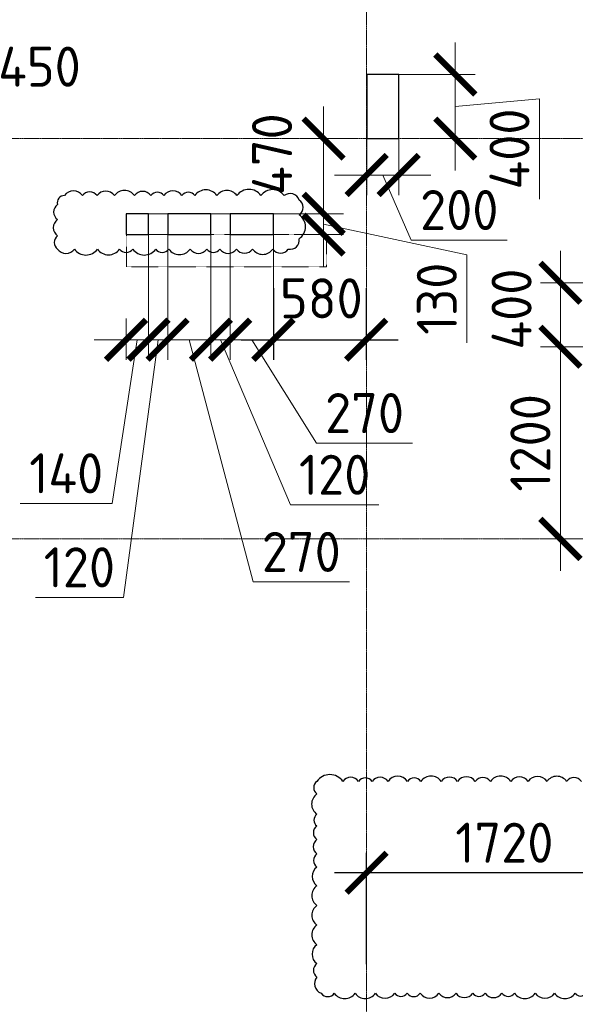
# Model space of a CAD drawing. Header units: millimetres. Extents: x -386473 to 311666, y -59266 to 291810.
# Tile 26 of 132: x -158329 to -154860, y 15548 to 21697. Entities that reach past the tile are written whole.
import ezdxf

# ---------------------------------------------------------------- set-up
doc = ezdxf.new("R2010")
doc.units = ezdxf.units.MM
for name, pattern in [('______5', [1100, 800, -100, 100, -100]), ('DASHED', [7, 5, -2, 0]), ('осевая', [50.8, 31.75, -6.35, 6.35, -6.35])]:
    doc.linetypes.add(name, pattern=pattern)
doc.layers.add('Колонна_ бетон', color=7, linetype='Continuous', lineweight=50, true_color=0xb4b496)
for name, color, linetype, lineweight in [('Оси', 40, '______5', 18), ('Перекрытие ж_бетон', 1, 'Continuous', 30), ('РАЗМЕРЫ', 1, 'Continuous', 9)]:
    doc.layers.add(name, color=color, linetype=linetype, lineweight=lineweight)
doc.styles.add('GOST-2.304_Type-B', font='GOST_Common.ttf')
doc.dimstyles.new('СПДС', dxfattribs={"dimscale": 100, "dimtxt": 2.5, "dimasz": 2.5, "dimexe": 1.25, "dimexo": 0, "dimtad": 1, "dimdec": 0, "dimtxsty": 'GOST-2.304_Type-B', "dimblk": 'ARCHTICK', "dimcen": 2.5, "dimdle": 2, "dimadec": 0, "dimazin": 2, "dimtfac": 0.75, "dimtdec": 0, "dimtmove": 1, "dimatfit": 3, "dimfxl": 1, "dimtolj": 1, "dimarcsym": 1})

# ---------------------------------------------------------------- blocks, each defined once
blk = doc.blocks.new('оси2')
at = {"layer": 'Оси', "color": 16, "linetype": 'осевая', "lineweight": 0, "ltscale": 0.25, "transparency": 33554687}
for p, q in [((1020445.5, 5465.4), (1020445.5, -20739.3)), ((979200, -7292.9), (1032582.1, -7292.9)), ((979200, -9792.9), (1032582.1, -9792.9))]:
    blk.add_line(p, q, dxfattribs=at)
blk = doc.blocks.new('стены подвала')
at = {"layer": 'Колонна_ бетон', "color": 252, "linetype": 'DASHED', "lineweight": 0, "ltscale": 0.3, "true_color": 0x939598, "transparency": 33554687}
for p, q in [((-162597.8, -19875.4, 160), (-162597.8, -19875.4, 160)), ((-161347.8, -19875.4, 160), (-162597.8, -19875.4, 160)), ((-162597.8, -19875.4, 160), (-162597.8, -20075.4, 160)), ((-161347.8, -19875.4, 160), (-161347.8, -19875.4, 160)), ((-161347.8, -20075.4, 160), (-161347.8, -19875.4, 160)), ((-162597.8, -20075.4, 160), (-162597.8, -20075.4, 160)), ((-162597.8, -20075.4, 160), (-161347.8, -20075.4, 160)), ((-161347.8, -20075.4, 160), (-161347.8, -20075.4, 160))]:
    blk.add_line(p, q, dxfattribs=at)
blk = doc.blocks.new('_ArchTick')
at = {"color": 0, "linetype": 'ByBlock', "const_width": 0.15}
blk.add_lwpolyline([(-0.5, -0.5), (0.5, 0.5)], dxfattribs=at)
blk = doc.blocks.new('*D854')
at = {"layer": 'DEFPOINTS', "color": 0, "transparency": 16777216}
for p in [(-155508.8, 53397.7, 360), (-155648.8, 52874.9), (-155508.8, 52741.5)]:
    blk.add_point(p, dxfattribs=at)
at = {"layer": 'РАЗМЕРЫ', "color": 0, "lineweight": -2, "transparency": 16777216}
for p, q in [((-155508.8, 53397.7), (-155508.8, 52616.5)), ((-155648.8, 52874.9), (-155648.8, 52616.5)), ((-155848.8, 52741.5), (-155308.8, 52741.5)), ((-155578.8, 52741.5), (-155734.7, 51719.8)), ((-155734.7, 51719.8), (-156309.7, 51719.8))]:
    blk.add_line(p, q, dxfattribs=at)
at = {"layer": 'РАЗМЕРЫ', "color": 0, "lineweight": -2, "transparency": 16777216, "xscale": 250, "yscale": 250, "zscale": 250, "rotation": 180}
blk.add_blockref('_ArchTick', (-155648.8, 52741.5), dxfattribs=at)
at = {"layer": 'РАЗМЕРЫ', "color": 0, "lineweight": -2, "transparency": 16777216, "xscale": 250, "yscale": 250, "zscale": 250}
blk.add_blockref('_ArchTick', (-155508.8, 52741.5), dxfattribs=at)
at = {"layer": 'РАЗМЕРЫ', "color": 0, "lineweight": 0, "transparency": 16777216, "insert": (-156022.2, 51907.3), "char_height": 250, "attachment_point": 5, "style": 'GOST-2.304_Type-B'}
blk.add_mtext('\\A1;140', dxfattribs=at)
blk = doc.blocks.new('*D855')
at = {"layer": 'DEFPOINTS', "color": 0, "transparency": 16777216}
for p in [(-155508.8, 53397.7, 360), (-155388.8, 53397.7, 360), (-155388.8, 52741.5)]:
    blk.add_point(p, dxfattribs=at)
at = {"layer": 'РАЗМЕРЫ', "color": 0, "lineweight": -2, "transparency": 16777216}
for p, q in [((-155508.8, 53397.7), (-155508.8, 52616.5)), ((-155388.8, 53397.7), (-155388.8, 52616.5)), ((-155508.8, 52741.5), (-155758.8, 52741.5)), ((-155448.8, 52741.5), (-155665, 51132.8)), ((-155508.8, 52741.5), (-155388.8, 52741.5)), ((-155508.8, 52741.5), (-155388.8, 52741.5)), ((-155388.8, 52741.5), (-155138.8, 52741.5)), ((-155665, 51132.8), (-156215, 51132.8))]:
    blk.add_line(p, q, dxfattribs=at)
at = {"layer": 'РАЗМЕРЫ', "color": 0, "lineweight": -2, "transparency": 16777216, "xscale": 250, "yscale": 250, "zscale": 250}
blk.add_blockref('_ArchTick', (-155508.8, 52741.5), dxfattribs=at)
at = {"layer": 'РАЗМЕРЫ', "color": 0, "lineweight": -2, "transparency": 16777216, "xscale": 250, "yscale": 250, "zscale": 250, "rotation": 180}
blk.add_blockref('_ArchTick', (-155388.8, 52741.5), dxfattribs=at)
at = {"layer": 'РАЗМЕРЫ', "color": 0, "lineweight": 0, "transparency": 16777216, "insert": (-155940, 51320.3), "char_height": 250, "attachment_point": 5, "style": 'GOST-2.304_Type-B'}
blk.add_mtext('\\A1;120', dxfattribs=at)
blk = doc.blocks.new('*D856')
at = {"layer": 'DEFPOINTS', "color": 0, "transparency": 16777216}
for p in [(-155388.8, 53397.7, 360), (-155118.8, 53397.7, 360), (-155118.8, 52741.5)]:
    blk.add_point(p, dxfattribs=at)
at = {"layer": 'РАЗМЕРЫ', "color": 0, "lineweight": -2, "transparency": 16777216}
for p, q in [((-155388.8, 53397.7), (-155388.8, 52616.5)), ((-155118.8, 53397.7), (-155118.8, 52616.5)), ((-155588.8, 52741.5), (-154918.8, 52741.5)), ((-155253.8, 52741.5), (-154854.2, 51229.1)), ((-154854.2, 51229.1), (-154254.2, 51229.1))]:
    blk.add_line(p, q, dxfattribs=at)
at = {"layer": 'РАЗМЕРЫ', "color": 0, "lineweight": -2, "transparency": 16777216, "xscale": 250, "yscale": 250, "zscale": 250, "rotation": 180}
blk.add_blockref('_ArchTick', (-155388.8, 52741.5), dxfattribs=at)
at = {"layer": 'РАЗМЕРЫ', "color": 0, "lineweight": -2, "transparency": 16777216, "xscale": 250, "yscale": 250, "zscale": 250}
blk.add_blockref('_ArchTick', (-155118.8, 52741.5), dxfattribs=at)
at = {"layer": 'РАЗМЕРЫ', "color": 0, "lineweight": 0, "transparency": 16777216, "insert": (-154554.2, 51416.6), "char_height": 250, "attachment_point": 5, "style": 'GOST-2.304_Type-B'}
blk.add_mtext('\\A1;270', dxfattribs=at)
blk = doc.blocks.new('*D857')
at = {"layer": 'DEFPOINTS', "color": 0, "transparency": 16777216}
for p in [(-155118.8, 53397.7, 360), (-154998.8, 53419.7, 360), (-154998.8, 52741.5)]:
    blk.add_point(p, dxfattribs=at)
at = {"layer": 'РАЗМЕРЫ', "color": 0, "lineweight": -2, "transparency": 16777216}
for p, q in [((-155118.8, 53397.7), (-155118.8, 52616.5)), ((-154998.8, 53419.7), (-154998.8, 52616.5)), ((-155118.8, 52741.5), (-155368.8, 52741.5)), ((-155118.8, 52741.5), (-154998.8, 52741.5)), ((-155118.8, 52741.5), (-154998.8, 52741.5)), ((-155058.8, 52741.5), (-154621.1, 51710.8)), ((-154998.8, 52741.5), (-154748.8, 52741.5)), ((-154621.1, 51710.8), (-154071.1, 51710.8))]:
    blk.add_line(p, q, dxfattribs=at)
at = {"layer": 'РАЗМЕРЫ', "color": 0, "lineweight": -2, "transparency": 16777216, "xscale": 250, "yscale": 250, "zscale": 250}
blk.add_blockref('_ArchTick', (-155118.8, 52741.5), dxfattribs=at)
at = {"layer": 'РАЗМЕРЫ', "color": 0, "lineweight": -2, "transparency": 16777216, "xscale": 250, "yscale": 250, "zscale": 250, "rotation": 180}
blk.add_blockref('_ArchTick', (-154998.8, 52741.5), dxfattribs=at)
at = {"layer": 'РАЗМЕРЫ', "color": 0, "lineweight": 0, "transparency": 16777216, "insert": (-154346.1, 51898.3), "char_height": 250, "attachment_point": 5, "style": 'GOST-2.304_Type-B'}
blk.add_mtext('\\A1;120', dxfattribs=at)
blk = doc.blocks.new('*D1088')
at = {"layer": 'DEFPOINTS', "color": 0, "transparency": 16777216}
for p in [(-154998.8, 53419.7, 360), (-154728.8, 53397.7), (-154728.8, 52741.5)]:
    blk.add_point(p, dxfattribs=at)
at = {"layer": 'РАЗМЕРЫ', "color": 0, "lineweight": -2, "transparency": 16777216}
for p, q in [((-154998.8, 53419.7), (-154998.8, 52616.5)), ((-154728.8, 53397.7), (-154728.8, 52616.5)), ((-155198.8, 52741.5), (-154528.8, 52741.5)), ((-154863.8, 52741.5), (-154459.4, 52096.1)), ((-154459.4, 52096.1), (-153859.4, 52096.1))]:
    blk.add_line(p, q, dxfattribs=at)
at = {"layer": 'РАЗМЕРЫ', "color": 0, "lineweight": -2, "transparency": 16777216, "xscale": 250, "yscale": 250, "zscale": 250, "rotation": 180}
blk.add_blockref('_ArchTick', (-154998.8, 52741.5), dxfattribs=at)
at = {"layer": 'РАЗМЕРЫ', "color": 0, "lineweight": -2, "transparency": 16777216, "xscale": 250, "yscale": 250, "zscale": 250}
blk.add_blockref('_ArchTick', (-154728.8, 52741.5), dxfattribs=at)
at = {"layer": 'РАЗМЕРЫ', "color": 0, "lineweight": 0, "transparency": 16777216, "insert": (-154159.4, 52283.6), "char_height": 250, "attachment_point": 5, "style": 'GOST-2.304_Type-B'}
blk.add_mtext('\\A1;270', dxfattribs=at)
blk = doc.blocks.new('*D858')
at = {"layer": 'DEFPOINTS', "color": 0, "transparency": 16777216}
for p in [(-155648.8, 53527.7), (-154415.2, 53527.7), (-154599.7, 53397.7, 360)]:
    blk.add_point(p, dxfattribs=at)
at = {"layer": 'РАЗМЕРЫ', "color": 0, "lineweight": -2, "transparency": 16777216}
for p, q in [((-154415.2, 53197.7), (-154415.2, 53727.7)), ((-155648.8, 53527.7), (-154290.2, 53527.7)), ((-154415.2, 53462.7), (-153520.7, 53272.6)), ((-154599.7, 53397.7), (-154290.2, 53397.7)), ((-153520.7, 53272.6), (-153520.7, 52722.6))]:
    blk.add_line(p, q, dxfattribs=at)
at = {"layer": 'РАЗМЕРЫ', "color": 0, "lineweight": -2, "transparency": 16777216, "xscale": 250, "yscale": 250, "zscale": 250}
for p, rotation in [((-154415.2, 53527.7), 90), ((-154415.2, 53397.7), 270)]:
    blk.add_blockref('_ArchTick', p, dxfattribs=dict(at, rotation=rotation))
at = {"layer": 'РАЗМЕРЫ', "color": 0, "lineweight": 0, "transparency": 16777216, "insert": (-153708.2, 52997.6), "char_height": 250, "attachment_point": 5, "rotation": 90, "style": 'GOST-2.304_Type-B'}
blk.add_mtext('\\A1;130', dxfattribs=at)
blk = doc.blocks.new('*D958')
at = {"layer": 'DEFPOINTS', "color": 0, "transparency": 16777216}
for p in [(-154552.8, 53997.7), (-154415.2, 53997.7), (-154629.6, 53527.7)]:
    blk.add_point(p, dxfattribs=at)
at = {"layer": 'РАЗМЕРЫ', "color": 0, "lineweight": -2, "transparency": 16777216}
for p, q in [((-154415.2, 53327.7), (-154415.2, 54197.7)), ((-154552.8, 53997.7), (-154290.2, 53997.7)), ((-154629.6, 53527.7), (-154290.2, 53527.7))]:
    blk.add_line(p, q, dxfattribs=at)
at = {"layer": 'РАЗМЕРЫ', "color": 0, "lineweight": -2, "transparency": 16777216, "xscale": 250, "yscale": 250, "zscale": 250}
for p, rotation in [((-154415.2, 53997.7), 90), ((-154415.2, 53527.7), 270)]:
    blk.add_blockref('_ArchTick', p, dxfattribs=dict(at, rotation=rotation))
at = {"layer": 'РАЗМЕРЫ', "color": 0, "lineweight": 0, "transparency": 16777216, "insert": (-154737.1, 53900.6), "char_height": 250, "attachment_point": 5, "rotation": 90, "style": 'GOST-2.304_Type-B'}
blk.add_mtext('\\A1;470', dxfattribs=at)
blk = doc.blocks.new('*D1017')
at = {"layer": 'DEFPOINTS', "color": 0, "transparency": 16777216}
for p in [(-156696.2, 54287.4), (-157146.2, 53877.7), (-156696.2, 53877.7)]:
    blk.add_point(p, dxfattribs=at)
at = {"layer": 'РАЗМЕРЫ', "color": 0, "lineweight": -2, "transparency": 16777216}
for p, q in [((-157146.2, 53877.7), (-157146.2, 54412.4)), ((-156696.2, 53877.7), (-156696.2, 54412.4)), ((-157346.2, 54287.4), (-156496.2, 54287.4))]:
    blk.add_line(p, q, dxfattribs=at)
at = {"layer": 'РАЗМЕРЫ', "color": 0, "lineweight": -2, "transparency": 16777216, "xscale": 250, "yscale": 250, "zscale": 250, "rotation": 180}
blk.add_blockref('_ArchTick', (-157146.2, 54287.4), dxfattribs=at)
at = {"layer": 'РАЗМЕРЫ', "color": 0, "lineweight": -2, "transparency": 16777216, "xscale": 250, "yscale": 250, "zscale": 250}
blk.add_blockref('_ArchTick', (-156696.2, 54287.4), dxfattribs=at)
at = {"layer": 'РАЗМЕРЫ', "color": 0, "lineweight": 0, "transparency": 16777216, "insert": (-156189.2, 54446.7), "char_height": 250, "attachment_point": 5, "style": 'GOST-2.304_Type-B'}
blk.add_mtext('\\A1;450', dxfattribs=at)
blk = doc.blocks.new('*D947')
at = {"layer": 'DEFPOINTS', "color": 0, "transparency": 16777216}
for p in [(-154146.2, 53997.7), (-153946.2, 53997.7), (-153946.2, 53770.2)]:
    blk.add_point(p, dxfattribs=at)
at = {"layer": 'РАЗМЕРЫ', "color": 0, "lineweight": -2, "transparency": 16777216}
for p, q in [((-154146.2, 53997.7), (-154146.2, 53645.2)), ((-153946.2, 53997.7), (-153946.2, 53645.2)), ((-154346.2, 53770.2), (-153746.2, 53770.2)), ((-154046.2, 53770.2), (-153868.1, 53364)), ((-153868.1, 53364), (-153268.1, 53364))]:
    blk.add_line(p, q, dxfattribs=at)
at = {"layer": 'РАЗМЕРЫ', "color": 0, "lineweight": -2, "transparency": 16777216, "xscale": 250, "yscale": 250, "zscale": 250, "rotation": 180}
blk.add_blockref('_ArchTick', (-154146.2, 53770.2), dxfattribs=at)
at = {"layer": 'РАЗМЕРЫ', "color": 0, "lineweight": -2, "transparency": 16777216, "xscale": 250, "yscale": 250, "zscale": 250}
blk.add_blockref('_ArchTick', (-153946.2, 53770.2), dxfattribs=at)
at = {"layer": 'РАЗМЕРЫ', "color": 0, "lineweight": 0, "transparency": 16777216, "insert": (-153568.1, 53551.5), "char_height": 250, "attachment_point": 5, "style": 'GOST-2.304_Type-B'}
blk.add_mtext('\\A1;200', dxfattribs=at)
blk = doc.blocks.new('*D948')
at = {"layer": 'DEFPOINTS', "color": 0, "transparency": 16777216}
for p in [(-153946.2, 54397.7), (-153592.8, 54397.7), (-153805.6, 53997.7)]:
    blk.add_point(p, dxfattribs=at)
at = {"layer": 'РАЗМЕРЫ', "color": 0, "lineweight": -2, "transparency": 16777216}
for p, q in [((-153592.8, 53797.7), (-153592.8, 54597.7)), ((-153946.2, 54397.7), (-153467.8, 54397.7)), ((-153592.8, 54197.7), (-153066.8, 54245.1)), ((-153066.8, 54245.1), (-153066.8, 53620.1)), ((-153805.6, 53997.7), (-153467.8, 53997.7))]:
    blk.add_line(p, q, dxfattribs=at)
at = {"layer": 'РАЗМЕРЫ', "color": 0, "lineweight": -2, "transparency": 16777216, "xscale": 250, "yscale": 250, "zscale": 250}
for p, rotation in [((-153592.8, 54397.7), 90), ((-153592.8, 53997.7), 270)]:
    blk.add_blockref('_ArchTick', p, dxfattribs=dict(at, rotation=rotation))
at = {"layer": 'РАЗМЕРЫ', "color": 0, "lineweight": 0, "transparency": 16777216, "insert": (-153254.3, 53932.6), "char_height": 250, "attachment_point": 5, "rotation": 90, "style": 'GOST-2.304_Type-B'}
blk.add_mtext('\\A1;400', dxfattribs=at)
blk = doc.blocks.new('*D913')
at = {"layer": 'DEFPOINTS', "color": 0, "transparency": 16777216}
for p in [(-152936.6, 52697.7), (-152466.6, 52697.7), (-152730.9, 51497.7)]:
    blk.add_point(p, dxfattribs=at)
at = {"layer": 'РАЗМЕРЫ', "color": 0, "lineweight": -2, "transparency": 16777216}
for p, q in [((-152936.6, 51297.7), (-152936.6, 52897.7)), ((-152466.6, 52697.7), (-153061.6, 52697.7)), ((-152730.9, 51497.7), (-153061.6, 51497.7))]:
    blk.add_line(p, q, dxfattribs=at)
at = {"layer": 'РАЗМЕРЫ', "color": 0, "lineweight": -2, "transparency": 16777216, "xscale": 250, "yscale": 250, "zscale": 250}
for p, rotation in [((-152936.6, 52697.7), 90), ((-152936.6, 51497.7), 270)]:
    blk.add_blockref('_ArchTick', p, dxfattribs=dict(at, rotation=rotation))
at = {"layer": 'РАЗМЕРЫ', "color": 0, "lineweight": 0, "transparency": 16777216, "insert": (-153124.1, 52097.7), "char_height": 250, "attachment_point": 5, "rotation": 90, "style": 'GOST-2.304_Type-B'}
blk.add_mtext('\\A1;1200', dxfattribs=at)
blk = doc.blocks.new('*D914')
at = {"layer": 'DEFPOINTS', "color": 0, "transparency": 16777216}
for p in [(-152936.6, 53097.7), (-152466.6, 53097.7), (-152466.6, 52697.7)]:
    blk.add_point(p, dxfattribs=at)
at = {"layer": 'РАЗМЕРЫ', "color": 0, "lineweight": -2, "transparency": 16777216}
for p, q in [((-152936.6, 52497.7), (-152936.6, 53297.7)), ((-152466.6, 53097.7), (-153061.6, 53097.7)), ((-152466.6, 52697.7), (-153061.6, 52697.7))]:
    blk.add_line(p, q, dxfattribs=at)
at = {"layer": 'РАЗМЕРЫ', "color": 0, "lineweight": -2, "transparency": 16777216, "xscale": 250, "yscale": 250, "zscale": 250}
for p, rotation in [((-152936.6, 53097.7), 90), ((-152936.6, 52697.7), 270)]:
    blk.add_blockref('_ArchTick', p, dxfattribs=dict(at, rotation=rotation))
at = {"layer": 'РАЗМЕРЫ', "color": 0, "lineweight": 0, "transparency": 16777216, "insert": (-153241.3, 52932.9), "char_height": 250, "attachment_point": 5, "rotation": 90, "style": 'GOST-2.304_Type-B'}
blk.add_mtext('\\A1;400', dxfattribs=at)
blk = doc.blocks.new('*D825')
at = {"color": 0, "lineweight": -2, "transparency": 16777216}
for p, q in [((-156745.4, 20019.7), (-156745.4, 19573.2)), ((-156165.8, 20019.7), (-156165.8, 19573.2)), ((-156945.4, 19698.2), (-155965.8, 19698.2))]:
    blk.add_line(p, q, dxfattribs=at)
at = {"layer": 'DEFPOINTS', "color": 0, "transparency": 16777216}
for p in [(-156745.4, 20019.7, -200), (-156165.8, 20019.7), (-156165.8, 19698.2)]:
    blk.add_point(p, dxfattribs=at)
at = {"color": 0, "lineweight": -2, "transparency": 16777216, "xscale": 250, "yscale": 250, "zscale": 250, "rotation": 180}
blk.add_blockref('_ArchTick', (-156745.4, 19698.2), dxfattribs=at)
at = {"color": 0, "lineweight": -2, "transparency": 16777216, "xscale": 250, "yscale": 250, "zscale": 250}
blk.add_blockref('_ArchTick', (-156165.8, 19698.2), dxfattribs=at)
at = {"color": 0, "lineweight": 0, "transparency": 16777216, "insert": (-156445.7, 19956.6), "char_height": 250, "attachment_point": 5, "style": 'GOST-2.304_Type-B'}
blk.add_mtext('\\A1;580', dxfattribs=at)
blk = doc.blocks.new('*D1090')
at = {"color": 0, "lineweight": -2, "transparency": 16777216}
for p, q in [((-156162.8, 15797.9), (-156162.8, 16494.8)), ((-154442.6, 15797.9), (-154442.6, 16494.8)), ((-154242.6, 16369.8), (-156362.8, 16369.8))]:
    blk.add_line(p, q, dxfattribs=at)
at = {"layer": 'DEFPOINTS', "color": 0, "transparency": 16777216}
for p in [(-156162.8, 16369.8), (-156162.8, 15797.9), (-154442.6, 15797.9, 160)]:
    blk.add_point(p, dxfattribs=at)
at = {"color": 0, "lineweight": -2, "transparency": 16777216, "xscale": 250, "yscale": 250, "zscale": 250, "rotation": 180}
blk.add_blockref('_ArchTick', (-156162.8, 16369.8), dxfattribs=at)
at = {"color": 0, "lineweight": -2, "transparency": 16777216, "xscale": 250, "yscale": 250, "zscale": 250}
blk.add_blockref('_ArchTick', (-154442.6, 16369.8), dxfattribs=at)
at = {"color": 0, "transparency": 16777216, "insert": (-155302.7, 16557.3), "char_height": 250, "attachment_point": 5, "style": 'GOST-2.304_Type-B'}
blk.add_mtext('\\A1;1720', dxfattribs=at)
blk = doc.blocks.new('отверстия с размерами')
at = {"layer": 'Перекрытие ж_бетон', "color": 1, "lineweight": 30, "elevation": 160}
for points in [[(-153946.2, 54397.7), (-154146.2, 54397.7), (-154146.2, 53997.7), (-153946.2, 53997.7)], [(-155508.8, 53527.7), (-155648.8, 53527.7), (-155648.8, 53397.7), (-155508.8, 53397.7)], [(-155118.8, 53527.7), (-155388.8, 53527.7), (-155388.8, 53397.7), (-155118.8, 53397.7)], [(-154728.8, 53527.7), (-154998.8, 53527.7), (-154998.8, 53397.7), (-154728.8, 53397.7)]]:
    blk.add_lwpolyline(points, close=True, dxfattribs=at)
at = {"layer": 'РАЗМЕРЫ', "lineweight": 0}
for base, p1, p2, picture, middle in [((-156696.2, 54287.4, 160), (-157146.2, 53877.7, 160), (-156696.2, 53877.7, 160), '*D1017', (-156189.2, 54259.2, 160)), ((-153946.2, 53770.2, 160), (-154146.2, 53997.7, 160), (-153946.2, 53997.7, 160), '*D947', (-153805.6, 53364, 160))]:
    dim = blk.add_linear_dim(base=base, p1=p1, p2=p2, dimstyle='СПДС', override={"dimrnd": 5}, dxfattribs=at)
    dim.commit()
    dim.dimension.update_dxf_attribs({"geometry": picture, "text_midpoint": middle, "dimtype": 160})
for base, p1, p2, angle, picture, middle, dimtype in [((-153592.8, 54397.7, 160), (-153805.6, 53997.7, 160), (-153946.2, 54397.7, 160), 90, '*D948', (-153066.8, 54182.6, 160), 160), ((-154415.2, 53997.7, 160), (-154629.6, 53527.7, 160), (-154552.8, 53997.7, 160), 90, '*D958', (-154549.6, 53900.6, 160), 160), ((-154415.2, 53527.7, 160), (-154599.7, 53397.7, 520), (-155648.8, 53527.7, 160), 90, '*D858', (-153520.7, 53210.1, 160), 128), ((-155508.8, 52741.5, -200), (-155648.8, 52874.9, -200), (-155508.8, 53397.7, 160), 180, '*D854', (-155797.2, 51719.8, -200), 128), ((-155388.8, 52741.5, -200), (-155508.8, 53397.7, 160), (-155388.8, 53397.7, 160), 180, '*D855', (-155727.5, 51132.8, -200), 128), ((-155118.8, 52741.5, -200), (-155388.8, 53397.7, 160), (-155118.8, 53397.7, 160), 180, '*D856', (-154791.7, 51229.1, -200), 128), ((-154998.8, 52741.5, -200), (-155118.8, 53397.7, 160), (-154998.8, 53419.7, 160), 180, '*D857', (-154558.6, 51710.8, -200), 128), ((-154728.8, 52741.5, -200), (-154998.8, 53419.7, 160), (-154728.8, 53397.7, -200), 180, '*D1088', (-154396.9, 52096.1, -200), 160), ((-152936.6, 53097.7, 160), (-152466.6, 52697.7, 160), (-152466.6, 53097.7, 160), 90, '*D914', (-153053.8, 52932.9, 160), 128)]:
    dim = blk.add_linear_dim(base=base, p1=p1, p2=p2, angle=angle, dimstyle='СПДС', override={"dimrnd": 5}, dxfattribs=at)
    dim.commit()
    dim.dimension.update_dxf_attribs({"geometry": picture, "text_midpoint": middle, "dimtype": dimtype})
dim = blk.add_linear_dim(base=(-152936.6, 52697.7, 160), p1=(-152730.9, 51497.7, 160), p2=(-152466.6, 52697.7, 160), angle=90, dimstyle='СПДС', override={"dimrnd": 5}, dxfattribs=at)
dim.commit()
dim.dimension.update_dxf_attribs({"geometry": '*D913', "text_midpoint": (-153124.1, 52097.7, 160)})

msp = doc.modelspace()

# ---------------------------------------------------------------- linework, layer by layer
at = {"color": 240, "true_color": 0xed1f24}
msp.add_lwpolyline([(-158093, 20264.3, 0.520567), (-157987.7, 20264.3, 0.520567), (-157844.1, 20264.3, 0.520567), (-157705.8, 20264.3, 0.520567), (-157622.6, 20264.3, 0.520567), (-157479.9, 20264.3, 0.520567), (-157399, 20264.3, 0.520567), (-157265.3, 20264.3, 0.520567), (-157160.3, 20264.3, 0.520567), (-157079.6, 20264.3, 0.520567), (-156975.6, 20264.3, 0.520567), (-156875.5, 20264.3, 0.520567), (-156748.3, 20264.3, 0.520567), (-156651.9, 20264.3, 0.520567), (-156583.8, 20329, 0.520567), (-156583.8, 20478.5, 0.520567), (-156583.8, 20570.4, 0.520567), (-156678.6, 20598.2, 0.520567), (-156822.7, 20598.2, 0.520567), (-156972.6, 20598.2, 0.520567), (-157097.6, 20598.2, 0.520567), (-157235.9, 20598.2, 0.520567), (-157315.9, 20598.2, 0.520567), (-157429.1, 20598.2, 0.520567), (-157510.4, 20598.2, 0.520567), (-157612.7, 20598.2, 0.520567), (-157737.6, 20598.2, 0.520567), (-157846.4, 20598.2, 0.520567), (-157937.6, 20598.2, 0.520567), (-158049.4, 20598.2, 0.520567), (-158093, 20542.2, 0.520567), (-158093, 20449.1, 0.520567), (-158093, 20346.6, 0.520567)], format="xyb", close=True, dxfattribs=at)
msp.add_lwpolyline([(-154822.3, 16940.3, 0.520567), (-154914.4, 16940.3, 0.520567), (-155036.4, 16940.3, 0.520567), (-155154.5, 16940.3, 0.520567), (-155262.9, 16940.3, 0.520567), (-155389.9, 16940.3, 0.520567), (-155484.9, 16940.3, 0.520567), (-155595.2, 16940.3, 0.520567), (-155696.9, 16940.3, 0.520567), (-155824, 16940.3, 0.520567), (-155907.9, 16940.3, 0.520567), (-156029.3, 16940.3, 0.520567), (-156128.4, 16940.3, 0.520567), (-156213.7, 16940.3, 0.520567), (-156311.3, 16940.3, 0.520567), (-156473.3, 16940.3, 0.520567), (-156473.3, 16862.1, 0.520567), (-156473.3, 16734.8, 0.520567), (-156473.3, 16662.2, 0.520567), (-156473.3, 16577, 0.520567), (-156473.3, 16487, 0.520567), (-156473.3, 16404.6, 0.520567), (-156473.3, 16288.8, 0.520567), (-156473.3, 16165.1, 0.520567), (-156473.3, 16043.3, 0.520567), (-156473.3, 15920.3, 0.520567), (-156473.3, 15802.5, 0.520567), (-156473.3, 15718.2, 0.520567), (-156446.8, 15617.3, 0.520567), (-156364.8, 15617.3, 0.520567), (-156234.5, 15617.3, 0.520567), (-156108.5, 15617.3, 0.520567), (-155987.3, 15617.3, 0.520567), (-155909.6, 15617.3, 0.520567), (-155828.4, 15617.3, 0.520567), (-155711.1, 15617.3, 0.520567), (-155604.9, 15617.3, 0.520567), (-155500.2, 15617.3, 0.520567), (-155423.8, 15617.3, 0.520567), (-155318, 15617.3, 0.520567), (-155239.7, 15617.3, 0.520567), (-155110.6, 15617.3, 0.520567), (-154989.2, 15617.3, 0.520567), (-154860.9, 15617.3, 0.520567), (-154793.9, 15617.3, 0.520567)], format="xyb", dxfattribs=at)

# ---------------------------------------------------------------- block references
at = {"layer": 'РАЗМЕРЫ'}
for name, p in [('оси2', (-1176608.3, 28247.3)), ('стены подвала', (4934.7, 40229.8, -160))]:
    msp.add_blockref(name, p, dxfattribs=at)
at = {"layer": 'РАЗМЕРЫ', "color": 6}
msp.add_blockref('отверстия с размерами', (-2016.5, -33043.3), dxfattribs=at)

# ---------------------------------------------------------------- dimensions: what is measured, and where the dimension line sits
at = {"color": 1, "lineweight": 0}
dim = msp.add_linear_dim(base=(-156165.8, 19698.2), p1=(-156745.4, 20019.7, -200), p2=(-156165.8, 20019.7), dimstyle='СПДС', dxfattribs=at)
dim.commit()
dim.dimension.update_dxf_attribs({"geometry": '*D825', "text_midpoint": (-156445.7, 19769.1), "dimtype": 160})
dim = msp.add_linear_dim(base=(-156162.8, 16369.8), p1=(-154442.6, 15797.9, 160), p2=(-156162.8, 15797.9), dimstyle='СПДС')
dim.commit()
dim.dimension.update_dxf_attribs({"geometry": '*D1090', "text_midpoint": (-155302.7, 16557.3)})

doc.saveas('drawing.dxf')
